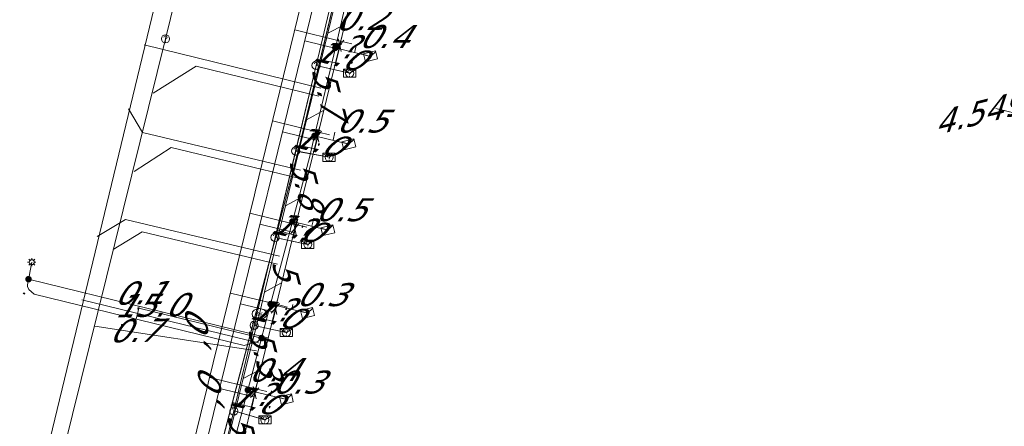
# Model space of a CAD drawing. Header units: metres. Extents: x 124576 to 133557, y 395865 to 402386.
# Tile 55 of 256: x 126094 to 126154, y 398044 to 398069. Entities that reach past the tile are written whole.
import ezdxf
from ezdxf.enums import TextEntityAlignment as Align

# ---------------------------------------------------------------- set-up
doc = ezdxf.new("R2010")
doc.units = ezdxf.units.M
doc.header["$MEASUREMENT"] = 0
for name, color, linetype, lineweight, true_color in [('LG_Datatransport_KPN_BV', 3, 'Continuous', 13, 0x00ff00), ('LG_Datatransport_Reggefiber_Operator_BV', 3, 'Continuous', 13, 0x00ff00), ('LG_Datatransport_Ziggo_BV', 3, 'Continuous', 13, 0x00ff00), ('LG_Laag_Spanning_Enexis_Netbeheer_BV', 7, 'Continuous', 13, 0x960000), ('LG_Riool_Vrij_Verval_Gemeente_Tilburg_Ruimtelijke_Uitvoering', 7, 'Continuous', 13, 0xca00a0), ('LG_unet-4_Brabant_Water', 5, 'Continuous', 13, 0x0000ff), ('LG_warmte_Ennatuurlijk_BV', 7, 'Continuous', 13, 0x008080), ('MV_Datatransport_lijn', 3, 'Continuous', 0, 0x00ff00), ('MV_warmte_lijn', 7, 'Continuous', 0, 0x008080)]:
    doc.layers.add(name, color=color, linetype=linetype, lineweight=lineweight, true_color=true_color)
for name, color, linetype, lineweight in [('LG_Datatransport_P_KPN_BV', 7, 'Continuous', 0), ('LG_Laag_Spanning_P_Enexis_Netbeheer_BV', 7, 'Continuous', 0), ('LG_Riool_Vrij_Verval_P_Gemeente_Tilburg_Ruimtelijke_Uitvoering', 7, 'Continuous', 0), ('LG_unet-4_P_Brabant_Water', 7, 'Continuous', 0), ('MV_Datatransport', 7, 'Continuous', 0), ('MV_Laag_Spanning', 7, 'Continuous', 0), ('MV_Laag_Spanning_lijn', 7, 'Continuous', 0), ('MV_Laag_Spanning_pijl', 7, 'Continuous', 0), ('MV_unet-4', 7, 'Continuous', 0), ('MV_warmte', 7, 'Continuous', 0)]:
    doc.layers.add(name, color=color, linetype=linetype, lineweight=lineweight)
doc.styles.add('Klic_Annotatie', font='verdanai.ttf', dxfattribs={"oblique": 20, "height": 1.4})
doc.styles.add('Style-Arial', font='arial.ttf')

# ---------------------------------------------------------------- blocks, each defined once
blk = doc.blocks.new('Mof')
at = {"layer": 'LG_Laag_Spanning_P_Enexis_Netbeheer_BV'}
h = blk.add_hatch(color=256, dxfattribs=at)
edge = h.paths.add_edge_path()
edge.add_arc((0, 0), 2, 0, 360)
blk = doc.blocks.new('DeliveryPoint')
at = {"layer": 'LG_Laag_Spanning_P_Enexis_Netbeheer_BV', "flags": 128}
blk.add_lwpolyline([(-3.75, -2.5), (3.75, -2.5), (3.75, 2.5), (-3.75, 2.5), (-3.75, -2.5)], close=True, dxfattribs=at)
blk.add_lwpolyline([(-3.75, 2.5), (-3.75, 2.16), (0, 0), (3.75, 2.16)], dxfattribs=at)
blk = doc.blocks.new('Streetlight')
at = {"layer": 'LG_Laag_Spanning_P_Enexis_Netbeheer_BV'}
for p, q in [((-1.77, 1.77), (-1.06, 1.06)), ((0, 2.5), (0, 1.5)), ((1.77, 1.77), (1.06, 1.06)), ((-1.06, -1.06), (-1.77, -1.77)), ((0, -1.5), (0, -2.5)), ((1.06, -1.06), (1.77, -1.77))]:
    blk.add_line(p, q, dxfattribs=at)
at = {"layer": 'LG_Laag_Spanning_P_Enexis_Netbeheer_BV', "flags": 128}
for points in [[(-2.5, 0), (-1.5, 0)], [(1.5, 0), (2.5, 0)]]:
    blk.add_lwpolyline(points, dxfattribs=at)
at = {"layer": 'LG_Laag_Spanning_P_Enexis_Netbeheer_BV'}
blk.add_circle((0, 0), 1.5, dxfattribs=at)
blk = doc.blocks.new('m_pijl')
at = {"layer": 'MV_Laag_Spanning_pijl'}
blk.add_hatch(color=7, dxfattribs=at).paths.add_polyline_path([(-1, -0.33), (-1, 0), (-1, 0.33), (0, 0)])
at = {"layer": 'MV_Laag_Spanning_pijl', "flags": 128}
blk.add_lwpolyline([(-1, 0), (-1, 0.33), (0, 0), (-1, -0.33), (-1, 0)], close=True, dxfattribs=at)
blk = doc.blocks.new('FireHydrant')
at = {"layer": 'LG_unet-4_P_Brabant_Water'}
blk.add_ellipse((0, 0), major_axis=(4.45, 0), ratio=0.727642, dxfattribs=at)
at = {"layer": 'LG_unet-4_P_Brabant_Water', "style": 'Style-Arial'}
blk.add_text('BK', height=2.5, dxfattribs=at).set_placement((0, 0), align=Align.MIDDLE_CENTER)
blk = doc.blocks.new('Onbekend_2')
at = {"layer": 'LG_Riool_Vrij_Verval_P_Gemeente_Tilburg_Ruimtelijke_Uitvoering'}
blk.add_hatch(color=256, dxfattribs=at).paths.add_polyline_path([(-0.25, -1.07, -0.262633), (0.23, 0.15), (0.59, 0.47, 0.379827), (0.7, 1.26), (0.69, 1.26, 0.228508), (-0.03, 1.53), (-0.03, 1.52, 0.459053), (-0.82, 0.79), (-1.29, 0.85, -0.414214), (-0.08, 2, -0.243799), (1.09, 1.52, -0.379827), (0.9, 0.11), (0.54, -0.2, 0.262633), (0.23, -1.08), (-0.17, -1.07)])
blk.add_circle((0, 0), 2.5, dxfattribs=at)
at = {"layer": 'LG_Riool_Vrij_Verval_P_Gemeente_Tilburg_Ruimtelijke_Uitvoering', "extrusion": (0, 0, -1)}
blk.add_solid([(0.34, -2.06), (-0.21, -2.06), (0.34, -1.51), (-0.21, -1.51)], dxfattribs=at)
blk = doc.blocks.new('Onbekend_3')
at = {"layer": 'LG_Datatransport_P_KPN_BV'}
blk.add_hatch(color=256, dxfattribs=at).paths.add_polyline_path([(-0.25, -1.07, -0.262633), (0.23, 0.15), (0.59, 0.47, 0.379827), (0.7, 1.26), (0.69, 1.26, 0.228508), (-0.03, 1.53), (-0.03, 1.52, 0.459053), (-0.82, 0.79), (-1.29, 0.85, -0.414214), (-0.08, 2, -0.243799), (1.09, 1.52, -0.379827), (0.9, 0.11), (0.54, -0.2, 0.262633), (0.23, -1.08), (-0.17, -1.07)])
blk.add_circle((0, 0), 2.5, dxfattribs=at)
at = {"layer": 'LG_Datatransport_P_KPN_BV', "extrusion": (0, 0, -1)}
blk.add_solid([(0.34, -2.06), (-0.21, -2.06), (0.34, -1.51), (-0.21, -1.51)], dxfattribs=at)
blk = doc.blocks.new('PuntVanLevering_1')
at = {"layer": 'LG_Datatransport_P_KPN_BV', "flags": 128}
blk.add_lwpolyline([(-3.75, -2.5), (3.75, -2.5), (3.75, 2.5), (-3.75, 2.5), (-3.75, -2.5)], close=True, dxfattribs=at)
blk.add_lwpolyline([(-3.75, 2.5), (-3.75, 2.16), (0, 0), (3.75, 2.16)], dxfattribs=at)

msp = doc.modelspace()

# ---------------------------------------------------------------- linework, layer by layer
at = {"layer": 'LG_Datatransport_KPN_BV'}
for p, q in [((126113.11, 398071.22), (126111.84, 398065.88)), ((126111.84, 398065.88), (126110.6, 398060.67)), ((126111.84, 398065.88), (126113.89, 398065.41)), ((126110.6, 398060.67), (126109.35, 398055.4)), ((126110.6, 398060.67), (126112.64, 398060.29)), ((126109.35, 398055.4), (126108.07, 398050.04)), ((126109.35, 398055.4), (126111.34, 398054.98)), ((126108.07, 398050.04), (126106.83, 398044.83)), ((126108.07, 398050.04), (126110.03, 398049.61)), ((126106.83, 398044.83), (126105.67, 398039.96)), ((126106.83, 398044.83), (126108.72, 398044.29))]:
    msp.add_line(p, q, dxfattribs=at)
at = {"layer": 'LG_Datatransport_Reggefiber_Operator_BV'}
for p, q in [((126111.838, 398065.883), (126113.107, 398071.215)), ((126110.598, 398060.666), (126111.838, 398065.883)), ((126111.838, 398065.883), (126113.885, 398065.408)), ((126109.345, 398055.401), (126110.598, 398060.666)), ((126110.598, 398060.666), (126112.63, 398060.287)), ((126108.071, 398050.042), (126109.345, 398055.401)), ((126109.345, 398055.401), (126111.318, 398054.98)), ((126106.831, 398044.831), (126108.071, 398050.042)), ((126108.071, 398050.042), (126110.015, 398049.614)), ((126105.674, 398039.963), (126106.831, 398044.831)), ((126106.831, 398044.831), (126108.71, 398044.291))]:
    msp.add_line(p, q, dxfattribs=at)
at = {"layer": 'LG_Datatransport_Ziggo_BV'}
for p, q in [((126113.371, 398071.563), (126112.089, 398066.22)), ((126112.089, 398066.22), (126110.839, 398061.006)), ((126113.054, 398066.041), (126112.089, 398066.22)), ((126110.839, 398061.006), (126109.49, 398055.817)), ((126111.772, 398060.795), (126110.839, 398061.006)), ((126109.49, 398055.817), (126108.107, 398050.547)), ((126110.49, 398055.55), (126109.49, 398055.817)), ((126108.107, 398050.547), (126106.744, 398045.353)), ((126109.207, 398050.304), (126108.107, 398050.547)), ((126106.744, 398045.353), (126105.546, 398040.789)), ((126107.924, 398045.059), (126106.744, 398045.353))]:
    msp.add_line(p, q, dxfattribs=at)
at = {"layer": 'LG_Datatransport_Ziggo_BV', "flags": 128}
for points in [[(126125.687, 398030.378), (126125.631, 398030.188), (126104.129, 398035.391), (126110.695, 398060.408), (126124.034, 398116.003), (126136.778, 398168.45), (126247.83, 398141.3)], [(126120.748, 398097.514), (126119.67, 398097.816), (126118.388, 398092.472), (126117.144, 398087.288), (126115.878, 398082.012), (126114.612, 398076.732), (126113.371, 398071.563), (126112.089, 398066.22), (126110.839, 398061.006), (126109.49, 398055.817), (126108.107, 398050.547), (126106.744, 398045.353), (126105.546, 398040.789), (126104.308, 398036.072), (126104.129, 398035.391), (126105.241, 398035.122), (126125.369, 398030.251), (126125.631, 398030.188), (126125.687, 398030.378)], [(126119.466, 398092.269), (126118.388, 398092.472), (126117.144, 398087.288), (126115.878, 398082.012), (126114.612, 398076.732), (126113.371, 398071.563), (126112.089, 398066.22), (126110.839, 398061.006), (126109.49, 398055.817), (126108.107, 398050.547), (126106.744, 398045.353), (126105.546, 398040.789), (126104.308, 398036.072), (126104.129, 398035.391), (126105.241, 398035.122), (126125.369, 398030.251), (126125.631, 398030.188), (126125.687, 398030.378)], [(126118.184, 398087.023), (126117.144, 398087.288), (126115.878, 398082.012), (126114.612, 398076.732), (126113.371, 398071.563), (126112.089, 398066.22), (126110.839, 398061.006), (126109.49, 398055.817), (126108.107, 398050.547), (126106.744, 398045.353), (126105.546, 398040.789), (126104.308, 398036.072), (126104.129, 398035.391), (126105.241, 398035.122), (126125.369, 398030.251), (126125.631, 398030.188), (126125.687, 398030.378)], [(126116.901, 398081.778), (126115.878, 398082.012), (126114.612, 398076.732), (126113.371, 398071.563), (126112.089, 398066.22), (126110.839, 398061.006), (126109.49, 398055.817), (126108.107, 398050.547), (126106.744, 398045.353), (126105.546, 398040.789), (126104.308, 398036.072), (126104.129, 398035.391), (126105.241, 398035.122), (126125.369, 398030.251), (126125.631, 398030.188), (126125.687, 398030.378)], [(126115.619, 398076.532), (126114.612, 398076.732), (126113.371, 398071.563), (126112.089, 398066.22), (126110.839, 398061.006), (126109.49, 398055.817), (126108.107, 398050.547), (126106.744, 398045.353), (126105.546, 398040.789), (126104.308, 398036.072), (126104.129, 398035.391), (126105.241, 398035.122), (126125.369, 398030.251), (126125.631, 398030.188), (126125.687, 398030.378)], [(126113.371, 398071.563), (126112.089, 398066.22), (126110.839, 398061.006), (126109.49, 398055.817), (126108.107, 398050.547), (126106.744, 398045.353), (126105.546, 398040.789), (126104.308, 398036.072), (126104.129, 398035.391), (126105.241, 398035.122), (126125.369, 398030.251), (126125.631, 398030.188), (126125.687, 398030.378)], [(126114.337, 398071.287), (126113.371, 398071.563), (126112.089, 398066.22), (126110.839, 398061.006), (126109.49, 398055.817), (126108.107, 398050.547), (126106.744, 398045.353), (126105.546, 398040.789), (126104.308, 398036.072), (126104.129, 398035.391), (126105.241, 398035.122), (126125.369, 398030.251), (126125.631, 398030.188), (126125.687, 398030.378)], [(126113.054, 398066.041), (126112.089, 398066.22), (126110.839, 398061.006), (126109.49, 398055.817), (126108.107, 398050.547), (126106.744, 398045.353), (126105.546, 398040.789), (126104.308, 398036.072), (126104.129, 398035.391), (126105.241, 398035.122), (126125.369, 398030.251), (126125.631, 398030.188), (126125.687, 398030.378)], [(126111.772, 398060.795), (126110.839, 398061.006), (126109.49, 398055.817), (126108.107, 398050.547), (126106.744, 398045.353), (126105.546, 398040.789), (126104.308, 398036.072), (126104.129, 398035.391), (126105.241, 398035.122), (126125.369, 398030.251), (126125.631, 398030.188), (126125.687, 398030.378)], [(126110.49, 398055.55), (126109.49, 398055.817), (126108.107, 398050.547), (126106.744, 398045.353), (126105.546, 398040.789), (126104.308, 398036.072), (126104.129, 398035.391), (126105.241, 398035.122), (126125.369, 398030.251), (126125.631, 398030.188), (126125.687, 398030.378)], [(126109.207, 398050.304), (126108.107, 398050.547), (126106.744, 398045.353), (126105.546, 398040.789), (126104.308, 398036.072), (126104.129, 398035.391), (126105.241, 398035.122), (126125.369, 398030.251), (126125.631, 398030.188), (126125.687, 398030.378)], [(126107.924, 398045.059), (126106.744, 398045.353), (126105.546, 398040.789), (126104.308, 398036.072), (126104.129, 398035.391), (126105.241, 398035.122), (126125.369, 398030.251), (126125.631, 398030.188), (126125.687, 398030.378)]]:
    msp.add_lwpolyline(points, dxfattribs=at)
at = {"layer": 'LG_Laag_Spanning_Enexis_Netbeheer_BV'}
for p, q in [((126113.017, 398066.952), (126115.163, 398066.427)), ((126111.751, 398061.593), (126113.846, 398061.08)), ((126110.404, 398056.371), (126112.561, 398055.843)), ((126109.073, 398051.342), (126111.328, 398050.791)), ((126107.688, 398046.106), (126110.032, 398045.533))]:
    msp.add_line(p, q, dxfattribs=at)
at = {"layer": 'LG_Laag_Spanning_Enexis_Netbeheer_BV', "flags": 128}
for points in [[(126121.848, 398103.052), (126121.684, 398102.798), (126121.377, 398102.323), (126120.663, 398099.303), (126120.502, 398098.622), (126119.155, 398092.923), (126118.647, 398090.775), (126117.939, 398087.779), (126116.715, 398082.601), (126115.522, 398077.554), (126114.304, 398072.401), (126113.703, 398069.857), (126113.017, 398066.952), (126111.751, 398061.593), (126111.456, 398060.346), (126110.404, 398056.371), (126109.073, 398051.342), (126108.525, 398049.27), (126107.688, 398046.106), (126106.11, 398040.144), (126105.667, 398038.469), (126105.391, 398037.426), (126105.222, 398036.787)], [(126121.848, 398103.052), (126121.684, 398102.798), (126121.377, 398102.323), (126120.663, 398099.303), (126120.502, 398098.622), (126119.155, 398092.923), (126118.647, 398090.775), (126117.939, 398087.779), (126116.715, 398082.601), (126115.522, 398077.554), (126114.304, 398072.401), (126113.703, 398069.857), (126113.017, 398066.952), (126111.751, 398061.593), (126111.456, 398060.346), (126110.404, 398056.371), (126109.073, 398051.342), (126108.525, 398049.27), (126107.688, 398046.106), (126106.11, 398040.144), (126105.667, 398038.469), (126105.391, 398037.426), (126105.222, 398036.787)], [(126105.222, 398036.787), (126105.391, 398037.426), (126105.667, 398038.469), (126106.11, 398040.144), (126107.688, 398046.106), (126108.525, 398049.27), (126109.073, 398051.342), (126110.404, 398056.371), (126111.456, 398060.346), (126111.751, 398061.593), (126113.017, 398066.952), (126113.703, 398069.857), (126114.304, 398072.401), (126115.522, 398077.554), (126116.715, 398082.601), (126117.939, 398087.779), (126118.647, 398090.775), (126119.155, 398092.923), (126120.502, 398098.622), (126120.663, 398099.303), (126121.377, 398102.323)], [(126094.328, 398052.857), (126094.356, 398053.006), (126094.404, 398053.258), (126094.524, 398053.893)], [(126108.525, 398049.27), (126108.302, 398049.052), (126107.459, 398048.82), (126094.669, 398051.949), (126094.341, 398052.231), (126094.268, 398052.409), (126094.262, 398052.509), (126094.284, 398052.614), (126094.324, 398052.835), (126094.328, 398052.857)]]:
    msp.add_lwpolyline(points, dxfattribs=at)
at = {"layer": 'LG_Riool_Vrij_Verval_Gemeente_Tilburg_Ruimtelijke_Uitvoering'}
for p, q in [((126102.67, 398067.5), (126111.34, 398103.18)), ((126094.08, 398036.71), (126105.32, 398083.25)), ((126093.37, 398029.95), (126102.67, 398067.5)), ((126101.375, 398067.125), (126112.123, 398064.497)), ((126104.547, 398065.834), (126101.915, 398064.18)), ((126104.547, 398065.834), (126112.004, 398064.011)), ((126101.276, 398061.799), (126100.416, 398063.237)), ((126110.901, 398059.502), (126101.276, 398061.799)), ((126103.01, 398060.871), (126100.763, 398059.427)), ((126110.782, 398059.016), (126103.01, 398060.871)), ((126100.229, 398056.497), (126098.515, 398055.456)), ((126109.619, 398054.257), (126100.229, 398056.497)), ((126101.256, 398055.738), (126099.477, 398054.673)), ((126109.5, 398053.771), (126101.256, 398055.738)), ((126097.575, 398051.602), (126108.326, 398048.973)), ((126098.359, 398049.996), (126108.208, 398048.487))]:
    msp.add_line(p, q, dxfattribs=at)
at = {"layer": 'LG_unet-4_Brabant_Water'}
for p, q in [((126112.55, 398067.85), (126113.56, 398068.36)), ((126111.26, 398062.56), (126112.29, 398063.13)), ((126109.99, 398057.33), (126111, 398057.87)), ((126108.71, 398052.06), (126109.7, 398052.61)), ((126107.41, 398046.8), (126108.42, 398047.34))]:
    msp.add_line(p, q, dxfattribs=at)
at = {"layer": 'LG_unet-4_Brabant_Water', "flags": 128}
for points in [[(126118.98, 398094.3), (126118.91, 398094.02), (126117.9, 398089.87), (126117.63, 398088.76), (126116.36, 398083.55), (126115.08, 398078.26), (126113.81, 398073.04), (126112.55, 398067.85), (126111.26, 398062.56), (126109.99, 398057.33), (126108.71, 398052.06), (126108.39, 398050.74)], [(126108.39, 398050.74), (126107.41, 398046.8), (126106.12, 398041.59), (126104.82, 398036.34), (126104.7, 398035.86)]]:
    msp.add_lwpolyline(points, dxfattribs=at)
at = {"layer": 'LG_warmte_Ennatuurlijk_BV'}
for p, q in [((126110.543, 398068.04), (126113.34, 398067.356)), ((126111.153, 398067.376), (126113.221, 398066.87)), ((126113.269, 398067.065), (126113.411, 398067.648)), ((126114.02, 398067.19), (126113.34, 398067.356)), ((126109.188, 398062.504), (126111.986, 398061.819)), ((126111.915, 398061.528), (126112.057, 398062.111)), ((126109.798, 398061.84), (126111.867, 398061.334)), ((126112.666, 398061.653), (126111.986, 398061.819)), ((126107.81, 398056.87), (126110.608, 398056.185)), ((126108.42, 398056.206), (126110.489, 398055.7)), ((126110.537, 398055.894), (126110.68, 398056.477)), ((126111.288, 398056.019), (126110.608, 398056.185)), ((126106.622, 398052.013), (126109.421, 398051.328)), ((126107.232, 398051.349), (126109.302, 398050.843)), ((126109.349, 398051.037), (126109.492, 398051.62)), ((126110.1, 398051.162), (126109.421, 398051.328)), ((126105.362, 398046.865), (126108.162, 398046.18)), ((126108.09, 398045.889), (126108.233, 398046.472)), ((126105.972, 398046.201), (126108.043, 398045.694)), ((126108.841, 398046.014), (126108.162, 398046.18))]:
    msp.add_line(p, q, dxfattribs=at)
at = {"layer": 'LG_warmte_Ennatuurlijk_BV', "flags": 128}
for points in [[(126110.937, 398069.651), (126108.131, 398058.182), (126108.085, 398057.995), (126105.277, 398046.516), (126105.234, 398046.338), (126102.427, 398034.864), (126102.382, 398034.682), (126102.156, 398033.759), (126103.521, 398033.425), (126103.772, 398033.364), (126115.177, 398030.574), (126115.364, 398030.528), (126127.994, 398027.438), (126127.046, 398027.67), (126138.49, 398024.87), (126138.672, 398024.826), (126150.146, 398022.019), (126150.349, 398021.969), (126161.538, 398019.232)], [(126111.709, 398069.649), (126108.897, 398058.156), (126108.86, 398058.004), (126106.045, 398046.5), (126106.006, 398046.338), (126103.194, 398034.844), (126103.155, 398034.686), (126103.063, 398034.309), (126103.951, 398034.092), (126104.127, 398034.049), (126115.542, 398031.256), (126115.783, 398031.198), (126127.224, 398028.399), (126127.439, 398028.346), (126138.851, 398025.554), (126139.095, 398025.494), (126150.527, 398022.698), (126150.752, 398022.643), (126162.098, 398019.867)]]:
    msp.add_lwpolyline(points, dxfattribs=at)
at = {"layer": 'MV_Datatransport_lijn'}
for p, q in [((126113.292, 398067.012), (126113.054, 398066.041)), ((126112.009, 398061.766), (126111.772, 398060.795)), ((126110.727, 398056.521), (126110.49, 398055.55)), ((126109.445, 398051.275), (126109.207, 398050.304)), ((126108.162, 398046.03), (126107.924, 398045.059))]:
    msp.add_line(p, q, dxfattribs=at)
at = {"layer": 'MV_Laag_Spanning_lijn'}
msp.add_line((126101.043, 398051.101), (126108.525, 398049.27), dxfattribs=at)
at = {"layer": 'MV_Laag_Spanning_pijl'}
for p, q in [((126114.286, 398067.054), (126114.191, 398066.665)), ((126112.991, 398061.804), (126112.875, 398061.318)), ((126111.709, 398056.566), (126111.59, 398056.081)), ((126108.898, 398049.292), (126094.328, 398052.857)), ((126101.068, 398051.208), (126101.043, 398051.101)), ((126110.427, 398051.32), (126110.357, 398051.028)), ((126101.043, 398051.101), (126100.879, 398050.43)), ((126108.525, 398049.27), (126108.872, 398049.185)), ((126109.13, 398046.062), (126109.061, 398045.77))]:
    msp.add_line(p, q, dxfattribs=at)
at = {"layer": 'MV_warmte_lijn'}
for p, q in [((126113.281, 398067.113), (126114.468, 398071.97)), ((126113.281, 398067.113), (126113.194, 398067.493)), ((126113.281, 398067.113), (126113.532, 398067.41)), ((126111.927, 398061.576), (126113.281, 398067.113)), ((126113.281, 398067.113), (126113.029, 398066.817)), ((126113.281, 398067.113), (126113.367, 398066.734)), ((126157.726, 398062.174), (126153.245, 398063.26)), ((126111.927, 398061.576), (126111.84, 398061.956)), ((126110.549, 398055.942), (126111.927, 398061.576)), ((126111.927, 398061.576), (126111.675, 398061.28)), ((126111.927, 398061.576), (126112.178, 398061.873)), ((126111.927, 398061.576), (126112.013, 398061.197)), ((126110.549, 398055.942), (126110.463, 398056.322)), ((126110.549, 398055.942), (126110.801, 398056.239)), ((126109.361, 398051.086), (126110.549, 398055.942)), ((126110.549, 398055.942), (126110.297, 398055.646)), ((126110.549, 398055.942), (126110.635, 398055.563)), ((126109.361, 398051.086), (126109.275, 398051.465)), ((126109.361, 398051.086), (126109.613, 398051.382)), ((126108.102, 398045.937), (126109.361, 398051.086)), ((126109.361, 398051.086), (126109.109, 398050.789)), ((126109.361, 398051.086), (126109.448, 398050.706)), ((126106.796, 398040.595), (126108.102, 398045.937)), ((126108.102, 398045.937), (126107.85, 398045.641)), ((126108.102, 398045.937), (126108.016, 398046.317)), ((126108.102, 398045.937), (126108.354, 398046.234)), ((126108.102, 398045.937), (126108.189, 398045.558))]:
    msp.add_line(p, q, dxfattribs=at)

# ---------------------------------------------------------------- block references
at = {"layer": 'LG_Datatransport_P_KPN_BV', "xscale": 0.1, "yscale": 0.1, "zscale": 0.1}
for name, p in [('Onbekend_3', (126111.838, 398065.883)), ('Onbekend_3', (126111.84, 398065.88)), ('PuntVanLevering_1', (126113.888, 398065.407)), ('Onbekend_3', (126113.89, 398065.41)), ('Onbekend_3', (126110.598, 398060.666)), ('Onbekend_3', (126110.6, 398060.67)), ('PuntVanLevering_1', (126112.636, 398060.286)), ('Onbekend_3', (126112.64, 398060.29)), ('Onbekend_3', (126109.34, 398055.4)), ('Onbekend_3', (126109.345, 398055.401)), ('PuntVanLevering_1', (126111.337, 398054.976)), ('Onbekend_3', (126111.34, 398054.98)), ('Onbekend_3', (126108.07, 398050.04)), ('Onbekend_3', (126108.071, 398050.042)), ('PuntVanLevering_1', (126110.026, 398049.612)), ('Onbekend_3', (126110.03, 398049.61)), ('Onbekend_3', (126106.83, 398044.83)), ('Onbekend_3', (126106.831, 398044.831)), ('PuntVanLevering_1', (126108.723, 398044.287)), ('Onbekend_3', (126108.72, 398044.29))]:
    msp.add_blockref(name, p, dxfattribs=at)
at = {"layer": 'LG_Laag_Spanning_P_Enexis_Netbeheer_BV', "xscale": 0.1, "yscale": 0.1, "zscale": 0.1}
for name, p in [('Mof', (126113.017, 398066.952)), ('Mof', (126111.751, 398061.593)), ('Mof', (126110.404, 398056.371)), ('Streetlight', (126094.524, 398053.893)), ('Mof', (126094.328, 398052.857)), ('Mof', (126109.073, 398051.342)), ('Mof', (126108.525, 398049.27)), ('Mof', (126107.688, 398046.106))]:
    msp.add_blockref(name, p, dxfattribs=at)
at = {"layer": 'LG_Laag_Spanning_P_Enexis_Netbeheer_BV', "xscale": 0.1, "yscale": 0.1, "zscale": 0.1, "rotation": 14}
for p in [(126115.163, 398066.427), (126113.846, 398061.08), (126112.561, 398055.843), (126111.328, 398050.791), (126110.032, 398045.533)]:
    msp.add_blockref('DeliveryPoint', p, dxfattribs=at)
at = {"layer": 'LG_Riool_Vrij_Verval_P_Gemeente_Tilburg_Ruimtelijke_Uitvoering', "xscale": 0.1, "yscale": 0.1, "zscale": 0.1}
msp.add_blockref('Onbekend_2', (126102.67, 398067.5), dxfattribs=at)
at = {"layer": 'LG_unet-4_P_Brabant_Water', "xscale": 0.1, "yscale": 0.1, "zscale": 0.1}
msp.add_blockref('FireHydrant', (126108.39, 398050.74), dxfattribs=at)
at = {"layer": 'MV_Laag_Spanning_pijl'}
for p, xscale, yscale, zscale, rotation in [((126114, 398066), 0.09999999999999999, 0.09999999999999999, 0.09999999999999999, 257), ((126112, 398061), 0.09999999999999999, 0.09999999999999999, 0.09999999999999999, 257), ((126111, 398056), 0.09999999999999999, 0.09999999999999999, 0.09999999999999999, 257), ((126094, 398052), 0.1, 0.1, 0.1, 166), ((126101, 398051), 0.09999999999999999, 0.09999999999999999, 0.09999999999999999, 257), ((126110, 398051), 0.09999999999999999, 0.09999999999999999, 0.09999999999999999, 257), ((126100, 398050), 0.09999999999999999, 0.09999999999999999, 0.09999999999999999, 257), ((126108, 398049), 0.1, 0.1, 0.1, 347), ((126109, 398045), 0.09999999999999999, 0.09999999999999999, 0.09999999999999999, 257)]:
    msp.add_blockref('m_pijl', p, dxfattribs=dict(at, xscale=xscale, yscale=yscale, zscale=zscale, rotation=rotation))

# ---------------------------------------------------------------- texts
at = {"layer": 'MV_Datatransport', "style": 'Klic_Annotatie', "oblique": 20}
for p in [(126113.173, 398066.527), (126111.891, 398061.281), (126110.609, 398056.036), (126109.326, 398050.79), (126108.043, 398045.545)]:
    msp.add_text('1.0', height=1.4, rotation=346, dxfattribs=at).set_placement(p, align=Align.MIDDLE_CENTER)
at = {"layer": 'MV_Laag_Spanning', "style": 'Klic_Annotatie', "oblique": 20}
for s, p in [('0.2', (126114.495, 398068.727)), ('0.1', (126101.024, 398052.02)), ('15.0', (126101.661, 398051.269)), ('0.7', (126100.708, 398049.727)), ('0.4', (126109.179, 398047.326))]:
    msp.add_text(s, height=1.4, rotation=1, dxfattribs=at).set_placement(p, align=Align.MIDDLE_CENTER)
for s, p in [('0.4', (126115.908, 398067.64)), ('0.5', (126114.533, 398062.49)), ('0.5', (126113.263, 398057.091)), ('0.3', (126112.105, 398051.917)), ('0.3', (126110.66, 398046.589))]:
    msp.add_text(s, height=1.4, dxfattribs=at).set_placement(p, align=Align.MIDDLE_CENTER)
at = {"layer": 'MV_unet-4', "style": 'Klic_Annotatie', "oblique": 20}
for rotation, p in [(88.7, (126104.55, 398049.46)), (89.8, (126105.35, 398045.87))]:
    msp.add_text(',0', height=1.4, rotation=rotation, dxfattribs=at).set_placement(p, align=Align.MIDDLE_CENTER)
at = {"layer": 'MV_warmte', "style": 'Klic_Annotatie', "oblique": 20}
for p in [(126113.703, 398067.01), (126110.971, 398055.839), (126109.784, 398050.982), (126109.784, 398050.982), (126108.525, 398045.834), (126108.525, 398045.834)]:
    msp.add_text('?', height=1.4, dxfattribs=at).set_placement(p, align=Align.MIDDLE_CENTER)
for s, rotation, p in [('5.7', 284, (126112.604, 398064.345)), ('4.54996', 14, (126153.245, 398063.26)), ('5.8', 284, (126111.238, 398058.759)), ('5', 284, (126109.955, 398053.514)), ('5.3', 284, (126108.732, 398048.511)), ('5.5', 284, (126107.449, 398043.266))]:
    msp.add_text(s, height=1.4, rotation=rotation, dxfattribs=at).set_placement(p, align=Align.MIDDLE_CENTER)

doc.saveas('drawing.dxf')
